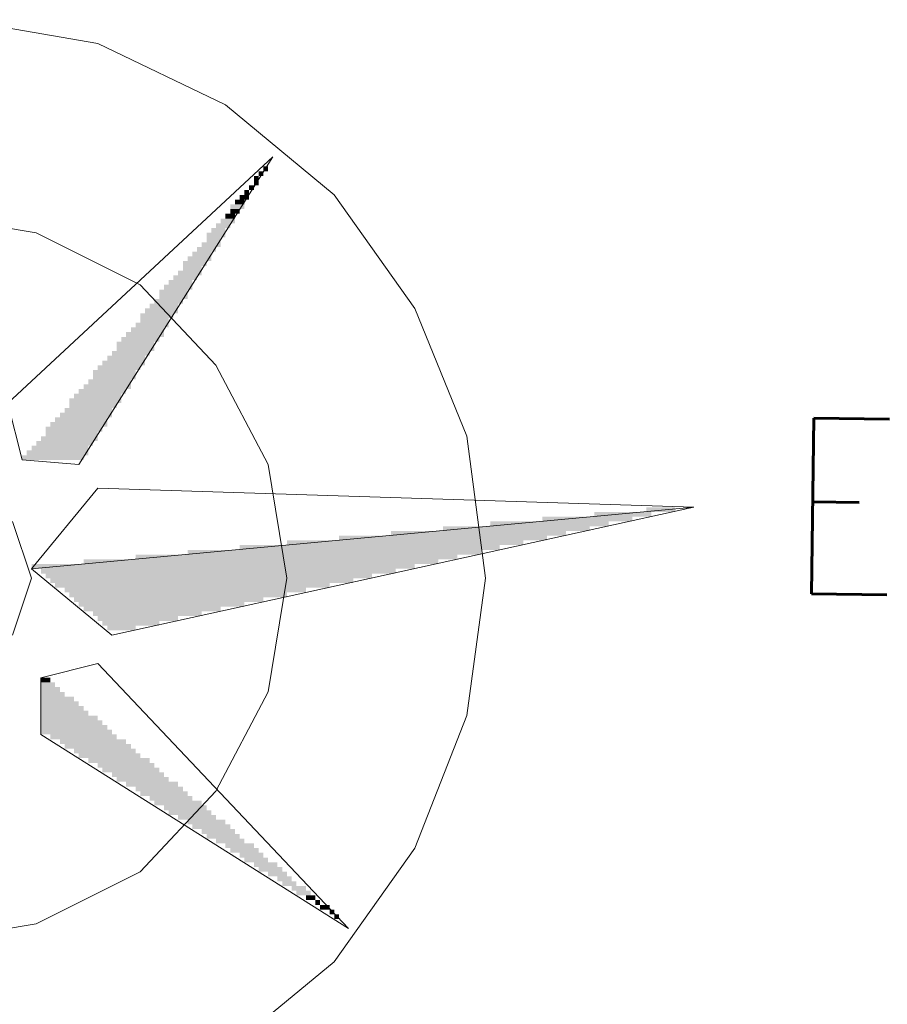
# Model space of a CAD drawing. Header units: millimetres. Extents: x -740 to 33545, y -26688 to 22494.
# Tile 219 of 256: x 12169 to 12246, y 11584 to 11672. Entities that reach past the tile are written whole.
import ezdxf

# ---------------------------------------------------------------- set-up
doc = ezdxf.new("R2010")
doc.units = ezdxf.units.MM
doc.header["$MEASUREMENT"] = 0
doc.layers.add('Nowe_820-G Rysunki Obrazki_Nr_pióra__1', color=252, linetype='Continuous', lineweight=13)
doc.layers.add('Nowe_820-G Rysunki Obrazki_Nr_pióra__23', color=252, linetype='Continuous', lineweight=15)
doc.styles.add('STYL_AUTOMATYCZNY_4', font='txt', dxfattribs={"width": 0.771677})

msp = doc.modelspace()

# ---------------------------------------------------------------- hatches: boundary and pattern name
at = {"layer": 'Nowe_820-G Rysunki Obrazki_Nr_pióra__1', "linetype": 'Continuous', "lineweight": 0}
for points in [[(12190.547, 11658.022), (12190.97, 11658.022), (12190.97, 11658.446), (12190.547, 11658.446)], [(12190.547, 11658.022), (12190.97, 11658.022), (12190.97, 11658.446), (12190.547, 11658.446)], [(12189.7, 11656.752), (12190.124, 11656.752), (12190.124, 11657.599), (12189.7, 11657.599)], [(12189.7, 11656.752), (12190.124, 11656.752), (12190.124, 11657.599), (12189.7, 11657.599)], [(12190.124, 11657.599), (12190.547, 11657.599), (12190.547, 11658.022), (12190.124, 11658.022)], [(12190.124, 11657.599), (12190.547, 11657.599), (12190.547, 11658.022), (12190.124, 11658.022)], [(12189.277, 11656.329), (12189.7, 11656.329), (12189.7, 11656.752), (12189.277, 11656.752)], [(12189.277, 11656.329), (12189.7, 11656.329), (12189.7, 11656.752), (12189.277, 11656.752)], [(12188.43, 11655.482), (12189.277, 11655.482), (12189.277, 11655.906), (12188.43, 11655.906)], [(12188.43, 11655.482), (12189.277, 11655.482), (12189.277, 11655.906), (12188.43, 11655.906)], [(12188.854, 11655.906), (12189.277, 11655.906), (12189.277, 11656.329), (12188.854, 11656.329)], [(12188.854, 11655.906), (12189.277, 11655.906), (12189.277, 11656.329), (12188.854, 11656.329)], [(12187.584, 11654.636), (12188.854, 11654.636), (12188.854, 11655.059), (12187.584, 11655.059)], [(12187.584, 11654.636), (12188.854, 11654.636), (12188.854, 11655.059), (12187.584, 11655.059)], [(12188.007, 11655.059), (12188.854, 11655.059), (12188.854, 11655.482), (12188.007, 11655.482)], [(12188.007, 11655.059), (12188.854, 11655.059), (12188.854, 11655.482), (12188.007, 11655.482)], [(12187.16, 11653.789), (12188.007, 11653.789), (12188.007, 11654.212), (12187.16, 11654.212)], [(12187.16, 11653.789), (12188.007, 11653.789), (12188.007, 11654.212), (12187.16, 11654.212)], [(12187.584, 11654.212), (12188.43, 11654.212), (12188.43, 11654.636), (12187.584, 11654.636)], [(12187.584, 11654.212), (12188.43, 11654.212), (12188.43, 11654.636), (12187.584, 11654.636)], [(12186.314, 11652.942), (12187.584, 11652.942), (12187.584, 11653.366), (12186.314, 11653.366)], [(12186.314, 11652.942), (12187.584, 11652.942), (12187.584, 11653.366), (12186.314, 11653.366)], [(12186.737, 11653.366), (12188.007, 11653.366), (12188.007, 11653.789), (12186.737, 11653.789)], [(12186.737, 11653.366), (12188.007, 11653.366), (12188.007, 11653.789), (12186.737, 11653.789)], [(12185.467, 11652.096), (12187.16, 11652.096), (12187.16, 11652.519), (12185.467, 11652.519)], [(12185.467, 11652.096), (12187.16, 11652.096), (12187.16, 11652.519), (12185.467, 11652.519)], [(12185.89, 11652.519), (12187.16, 11652.519), (12187.16, 11652.942), (12185.89, 11652.942)], [(12185.89, 11652.519), (12187.16, 11652.519), (12187.16, 11652.942), (12185.89, 11652.942)], [(12184.62, 11650.826), (12186.314, 11650.826), (12186.314, 11651.249), (12184.62, 11651.249)], [(12184.62, 11650.826), (12186.314, 11650.826), (12186.314, 11651.249), (12184.62, 11651.249)], [(12185.044, 11651.249), (12186.737, 11651.249), (12186.737, 11651.672), (12185.044, 11651.672)], [(12185.044, 11651.249), (12186.737, 11651.249), (12186.737, 11651.672), (12185.044, 11651.672)], [(12185.467, 11651.672), (12186.737, 11651.672), (12186.737, 11652.096), (12185.467, 11652.096)], [(12185.467, 11651.672), (12186.737, 11651.672), (12186.737, 11652.096), (12185.467, 11652.096)], [(12183.774, 11649.979), (12185.89, 11649.979), (12185.89, 11650.402), (12183.774, 11650.402)], [(12183.774, 11649.979), (12185.89, 11649.979), (12185.89, 11650.402), (12183.774, 11650.402)], [(12184.197, 11650.402), (12185.89, 11650.402), (12185.89, 11650.826), (12184.197, 11650.826)], [(12184.197, 11650.402), (12185.89, 11650.402), (12185.89, 11650.826), (12184.197, 11650.826)], [(12183.35, 11649.556), (12185.467, 11649.556), (12185.467, 11649.979), (12183.35, 11649.979)], [(12183.35, 11649.556), (12185.467, 11649.556), (12185.467, 11649.979), (12183.35, 11649.979)], [(12183.35, 11649.132), (12185.044, 11649.132), (12185.044, 11649.556), (12183.35, 11649.556)], [(12183.35, 11649.132), (12185.044, 11649.132), (12185.044, 11649.556), (12183.35, 11649.556)], [(12182.504, 11648.286), (12184.62, 11648.286), (12184.62, 11648.709), (12182.504, 11648.709)], [(12182.504, 11648.286), (12184.62, 11648.286), (12184.62, 11648.709), (12182.504, 11648.709)], [(12182.927, 11648.709), (12185.044, 11648.709), (12185.044, 11649.132), (12182.927, 11649.132)], [(12182.927, 11648.709), (12185.044, 11648.709), (12185.044, 11649.132), (12182.927, 11649.132)], [(12181.657, 11647.439), (12184.197, 11647.439), (12184.197, 11647.862), (12181.657, 11647.862)], [(12181.657, 11647.439), (12184.197, 11647.439), (12184.197, 11647.862), (12181.657, 11647.862)], [(12182.08, 11647.862), (12184.197, 11647.862), (12184.197, 11648.286), (12182.08, 11648.286)], [(12182.08, 11647.862), (12184.197, 11647.862), (12184.197, 11648.286), (12182.08, 11648.286)], [(12181.234, 11646.592), (12183.774, 11646.592), (12183.774, 11647.439), (12181.234, 11647.439)], [(12181.234, 11646.592), (12183.774, 11646.592), (12183.774, 11647.439), (12181.234, 11647.439)], [(12180.387, 11645.746), (12182.927, 11645.746), (12182.927, 11646.169), (12180.387, 11646.169)], [(12180.387, 11645.746), (12182.927, 11645.746), (12182.927, 11646.169), (12180.387, 11646.169)], [(12180.81, 11646.169), (12183.35, 11646.169), (12183.35, 11646.592), (12180.81, 11646.592)], [(12180.81, 11646.169), (12183.35, 11646.169), (12183.35, 11646.592), (12180.81, 11646.592)], [(12179.54, 11644.899), (12182.504, 11644.899), (12182.504, 11645.322), (12179.54, 11645.322)], [(12179.54, 11644.899), (12182.504, 11644.899), (12182.504, 11645.322), (12179.54, 11645.322)], [(12179.964, 11645.322), (12182.927, 11645.322), (12182.927, 11645.746), (12179.964, 11645.746)], [(12179.964, 11645.322), (12182.927, 11645.322), (12182.927, 11645.746), (12179.964, 11645.746)], [(12179.117, 11644.052), (12182.08, 11644.052), (12182.08, 11644.476), (12179.117, 11644.476)], [(12179.117, 11644.052), (12182.08, 11644.052), (12182.08, 11644.476), (12179.117, 11644.476)], [(12179.54, 11644.476), (12182.08, 11644.476), (12182.08, 11644.899), (12179.54, 11644.899)], [(12179.54, 11644.476), (12182.08, 11644.476), (12182.08, 11644.899), (12179.54, 11644.899)], [(12178.27, 11643.206), (12181.657, 11643.206), (12181.657, 11643.629), (12178.27, 11643.629)], [(12178.27, 11643.206), (12181.657, 11643.206), (12181.657, 11643.629), (12178.27, 11643.629)], [(12178.694, 11643.629), (12181.657, 11643.629), (12181.657, 11644.052), (12178.694, 11644.052)], [(12178.694, 11643.629), (12181.657, 11643.629), (12181.657, 11644.052), (12178.694, 11644.052)], [(12177.424, 11641.936), (12180.81, 11641.936), (12180.81, 11642.782), (12177.424, 11642.782)], [(12177.424, 11641.936), (12180.81, 11641.936), (12180.81, 11642.782), (12177.424, 11642.782)], [(12177.847, 11642.782), (12181.234, 11642.782), (12181.234, 11643.206), (12177.847, 11643.206)], [(12177.847, 11642.782), (12181.234, 11642.782), (12181.234, 11643.206), (12177.847, 11643.206)], [(12177, 11641.512), (12180.387, 11641.512), (12180.387, 11641.936), (12177, 11641.936)], [(12177, 11641.512), (12180.387, 11641.512), (12180.387, 11641.936), (12177, 11641.936)], [(12175.73, 11640.242), (12179.54, 11640.242), (12179.54, 11640.666), (12175.73, 11640.666)], [(12175.73, 11640.242), (12179.54, 11640.242), (12179.54, 11640.666), (12175.73, 11640.666)], [(12176.154, 11640.666), (12179.964, 11640.666), (12179.964, 11641.089), (12176.154, 11641.089)], [(12176.154, 11640.666), (12179.964, 11640.666), (12179.964, 11641.089), (12176.154, 11641.089)], [(12176.577, 11641.089), (12179.964, 11641.089), (12179.964, 11641.512), (12176.577, 11641.512)], [(12176.577, 11641.089), (12179.964, 11641.089), (12179.964, 11641.512), (12176.577, 11641.512)], [(12175.307, 11639.396), (12179.117, 11639.396), (12179.117, 11640.242), (12175.307, 11640.242)], [(12175.307, 11639.396), (12179.117, 11639.396), (12179.117, 11640.242), (12175.307, 11640.242)], [(12174.46, 11638.549), (12178.694, 11638.549), (12178.694, 11638.972), (12174.46, 11638.972)], [(12174.46, 11638.549), (12178.694, 11638.549), (12178.694, 11638.972), (12174.46, 11638.972)], [(12174.884, 11638.972), (12178.694, 11638.972), (12178.694, 11639.396), (12174.884, 11639.396)], [(12174.884, 11638.972), (12178.694, 11638.972), (12178.694, 11639.396), (12174.884, 11639.396)], [(12173.614, 11637.702), (12177.847, 11637.702), (12177.847, 11638.126), (12173.614, 11638.126)], [(12173.614, 11637.702), (12177.847, 11637.702), (12177.847, 11638.126), (12173.614, 11638.126)], [(12174.037, 11638.126), (12178.27, 11638.126), (12178.27, 11638.549), (12174.037, 11638.549)], [(12174.037, 11638.126), (12178.27, 11638.126), (12178.27, 11638.549), (12174.037, 11638.549)], [(12173.19, 11637.279), (12177.847, 11637.279), (12177.847, 11637.702), (12173.19, 11637.702)], [(12173.19, 11637.279), (12177.847, 11637.279), (12177.847, 11637.702), (12173.19, 11637.702)], [(12173.19, 11636.856), (12177.424, 11636.856), (12177.424, 11637.279), (12173.19, 11637.279)], [(12173.19, 11636.856), (12177.424, 11636.856), (12177.424, 11637.279), (12173.19, 11637.279)], [(12172.344, 11636.009), (12177, 11636.009), (12177, 11636.432), (12172.344, 11636.432)], [(12172.344, 11636.009), (12177, 11636.009), (12177, 11636.432), (12172.344, 11636.432)], [(12172.767, 11636.432), (12177, 11636.432), (12177, 11636.856), (12172.767, 11636.856)], [(12172.767, 11636.432), (12177, 11636.432), (12177, 11636.856), (12172.767, 11636.856)], [(12171.497, 11635.162), (12176.577, 11635.162), (12176.577, 11635.586), (12171.497, 11635.586)], [(12171.497, 11635.162), (12176.577, 11635.162), (12176.577, 11635.586), (12171.497, 11635.586)], [(12171.92, 11635.586), (12176.577, 11635.586), (12176.577, 11636.009), (12171.92, 11636.009)], [(12171.92, 11635.586), (12176.577, 11635.586), (12176.577, 11636.009), (12171.92, 11636.009)], [(12171.074, 11634.739), (12176.154, 11634.739), (12176.154, 11635.162), (12171.074, 11635.162)], [(12171.074, 11634.739), (12176.154, 11634.739), (12176.154, 11635.162), (12171.074, 11635.162)], [(12171.074, 11634.316), (12175.73, 11634.316), (12175.73, 11634.739), (12171.074, 11634.739)], [(12171.074, 11634.316), (12175.73, 11634.316), (12175.73, 11634.739), (12171.074, 11634.739)], [(12170.227, 11633.469), (12175.307, 11633.469), (12175.307, 11633.892), (12170.227, 11633.892)], [(12170.227, 11633.469), (12175.307, 11633.469), (12175.307, 11633.892), (12170.227, 11633.892)], [(12170.65, 11633.892), (12175.73, 11633.892), (12175.73, 11634.316), (12170.65, 11634.316)], [(12170.65, 11633.892), (12175.73, 11633.892), (12175.73, 11634.316), (12170.65, 11634.316)], [(12169.38, 11632.622), (12174.884, 11632.622), (12174.884, 11633.046), (12169.38, 11633.046)], [(12169.38, 11632.622), (12174.884, 11632.622), (12174.884, 11633.046), (12169.38, 11633.046)], [(12169.804, 11633.046), (12174.884, 11633.046), (12174.884, 11633.469), (12169.804, 11633.469)], [(12169.804, 11633.046), (12174.884, 11633.046), (12174.884, 11633.469), (12169.804, 11633.469)], [(12168.957, 11632.199), (12174.46, 11632.199), (12174.46, 11632.622), (12168.957, 11632.622)], [(12168.957, 11632.199), (12174.46, 11632.199), (12174.46, 11632.622), (12168.957, 11632.622)], [(12220.18, 11627.119), (12225.26, 11627.119), (12225.26, 11627.542), (12220.18, 11627.542)], [(12220.18, 11627.119), (12225.26, 11627.119), (12225.26, 11627.542), (12220.18, 11627.542)], [(12224.837, 11627.542), (12227.377, 11627.542), (12227.377, 11627.966), (12224.837, 11627.966)], [(12224.837, 11627.542), (12227.377, 11627.542), (12227.377, 11627.966), (12224.837, 11627.966)], [(12210.867, 11626.272), (12221.45, 11626.272), (12221.45, 11626.696), (12210.867, 11626.696)], [(12210.867, 11626.272), (12221.45, 11626.272), (12221.45, 11626.696), (12210.867, 11626.696)], [(12215.524, 11626.696), (12223.567, 11626.696), (12223.567, 11627.119), (12215.524, 11627.119)], [(12215.524, 11626.696), (12223.567, 11626.696), (12223.567, 11627.119), (12215.524, 11627.119)], [(12201.977, 11625.426), (12217.64, 11625.426), (12217.64, 11625.849), (12201.977, 11625.849)], [(12201.977, 11625.426), (12217.64, 11625.426), (12217.64, 11625.849), (12201.977, 11625.849)], [(12206.634, 11625.849), (12219.757, 11625.849), (12219.757, 11626.272), (12206.634, 11626.272)], [(12206.634, 11625.849), (12219.757, 11625.849), (12219.757, 11626.272), (12206.634, 11626.272)], [(12192.664, 11624.579), (12213.83, 11624.579), (12213.83, 11625.002), (12192.664, 11625.002)], [(12192.664, 11624.579), (12213.83, 11624.579), (12213.83, 11625.002), (12192.664, 11625.002)], [(12197.32, 11625.002), (12215.947, 11625.002), (12215.947, 11625.426), (12197.32, 11625.426)], [(12197.32, 11625.002), (12215.947, 11625.002), (12215.947, 11625.426), (12197.32, 11625.426)], [(12183.774, 11623.732), (12210.02, 11623.732), (12210.02, 11624.156), (12183.774, 11624.156)], [(12183.774, 11623.732), (12210.02, 11623.732), (12210.02, 11624.156), (12183.774, 11624.156)], [(12188.43, 11624.156), (12211.714, 11624.156), (12211.714, 11624.579), (12188.43, 11624.579)], [(12188.43, 11624.156), (12211.714, 11624.156), (12211.714, 11624.579), (12188.43, 11624.579)], [(12174.46, 11622.886), (12206.21, 11622.886), (12206.21, 11623.309), (12174.46, 11623.309)], [(12174.46, 11622.886), (12206.21, 11622.886), (12206.21, 11623.309), (12174.46, 11623.309)], [(12179.117, 11623.309), (12207.904, 11623.309), (12207.904, 11623.732), (12179.117, 11623.732)], [(12179.117, 11623.309), (12207.904, 11623.309), (12207.904, 11623.732), (12179.117, 11623.732)], [(12169.804, 11622.886), (12169.804, 11622.462), (12204.094, 11622.462), (12204.094, 11622.886)], [(12169.804, 11622.886), (12169.804, 11622.462), (12204.094, 11622.462), (12204.094, 11622.886)], [(12170.65, 11622.039), (12202.4, 11622.039), (12202.4, 11622.462), (12170.65, 11622.462)], [(12170.65, 11622.039), (12202.4, 11622.039), (12202.4, 11622.462), (12170.65, 11622.462)], [(12171.074, 11621.616), (12200.284, 11621.616), (12200.284, 11622.039), (12171.074, 11622.039)], [(12171.074, 11621.616), (12200.284, 11621.616), (12200.284, 11622.039), (12171.074, 11622.039)], [(12171.497, 11621.192), (12198.59, 11621.192), (12198.59, 11621.616), (12171.497, 11621.616)], [(12171.497, 11621.192), (12198.59, 11621.192), (12198.59, 11621.616), (12171.497, 11621.616)], [(12171.92, 11620.769), (12196.474, 11620.769), (12196.474, 11621.192), (12171.92, 11621.192)], [(12171.92, 11620.769), (12196.474, 11620.769), (12196.474, 11621.192), (12171.92, 11621.192)], [(12172.767, 11620.346), (12194.357, 11620.346), (12194.357, 11620.769), (12172.767, 11620.769)], [(12172.767, 11620.346), (12194.357, 11620.346), (12194.357, 11620.769), (12172.767, 11620.769)], [(12173.19, 11619.922), (12192.664, 11619.922), (12192.664, 11620.346), (12173.19, 11620.346)], [(12173.19, 11619.922), (12192.664, 11619.922), (12192.664, 11620.346), (12173.19, 11620.346)], [(12173.614, 11619.499), (12190.547, 11619.499), (12190.547, 11619.922), (12173.614, 11619.922)], [(12173.614, 11619.499), (12190.547, 11619.499), (12190.547, 11619.922), (12173.614, 11619.922)], [(12174.037, 11619.076), (12188.854, 11619.076), (12188.854, 11619.499), (12174.037, 11619.499)], [(12174.037, 11619.076), (12188.854, 11619.076), (12188.854, 11619.499), (12174.037, 11619.499)], [(12174.46, 11618.652), (12186.737, 11618.652), (12186.737, 11619.076), (12174.46, 11619.076)], [(12174.46, 11618.652), (12186.737, 11618.652), (12186.737, 11619.076), (12174.46, 11619.076)], [(12175.307, 11618.229), (12185.044, 11618.229), (12185.044, 11618.652), (12175.307, 11618.652)], [(12175.307, 11618.229), (12185.044, 11618.229), (12185.044, 11618.652), (12175.307, 11618.652)], [(12175.73, 11617.806), (12182.927, 11617.806), (12182.927, 11618.229), (12175.73, 11618.229)], [(12175.73, 11617.806), (12182.927, 11617.806), (12182.927, 11618.229), (12175.73, 11618.229)], [(12176.154, 11617.382), (12181.234, 11617.382), (12181.234, 11617.806), (12176.154, 11617.806)], [(12176.154, 11617.382), (12181.234, 11617.382), (12181.234, 11617.806), (12176.154, 11617.806)], [(12176.577, 11617.382), (12176.577, 11616.959), (12179.117, 11616.959), (12179.117, 11617.382)], [(12176.577, 11617.382), (12176.577, 11616.959), (12179.117, 11616.959), (12179.117, 11617.382)], [(12171.497, 11612.726), (12170.65, 11612.726), (12170.65, 11612.302), (12171.497, 11612.302)], [(12171.497, 11612.726), (12170.65, 11612.726), (12170.65, 11612.302), (12171.497, 11612.302)], [(12170.65, 11612.302), (12170.65, 11611.879), (12171.92, 11611.879), (12171.92, 11612.302)], [(12170.65, 11612.302), (12170.65, 11611.879), (12171.92, 11611.879), (12171.92, 11612.302)], [(12170.65, 11611.879), (12170.65, 11611.456), (12172.344, 11611.456), (12172.344, 11611.879)], [(12170.65, 11611.879), (12170.65, 11611.456), (12172.344, 11611.456), (12172.344, 11611.879)], [(12170.65, 11611.456), (12170.65, 11611.032), (12172.767, 11611.032), (12172.767, 11611.456)], [(12170.65, 11611.456), (12170.65, 11611.032), (12172.767, 11611.032), (12172.767, 11611.456)], [(12170.65, 11611.032), (12170.65, 11610.609), (12173.614, 11610.609), (12173.614, 11611.032)], [(12170.65, 11611.032), (12170.65, 11610.609), (12173.614, 11610.609), (12173.614, 11611.032)], [(12170.65, 11610.609), (12170.65, 11610.186), (12174.037, 11610.186), (12174.037, 11610.609)], [(12170.65, 11610.609), (12170.65, 11610.186), (12174.037, 11610.186), (12174.037, 11610.609)], [(12170.65, 11610.186), (12170.65, 11609.762), (12174.46, 11609.762), (12174.46, 11610.186)], [(12170.65, 11610.186), (12170.65, 11609.762), (12174.46, 11609.762), (12174.46, 11610.186)], [(12170.65, 11609.762), (12170.65, 11609.339), (12174.884, 11609.339), (12174.884, 11609.762)], [(12170.65, 11609.762), (12170.65, 11609.339), (12174.884, 11609.339), (12174.884, 11609.762)], [(12170.65, 11609.339), (12170.65, 11608.916), (12175.73, 11608.916), (12175.73, 11609.339)], [(12170.65, 11609.339), (12170.65, 11608.916), (12175.73, 11608.916), (12175.73, 11609.339)], [(12170.65, 11608.916), (12170.65, 11608.492), (12176.154, 11608.492), (12176.154, 11608.916)], [(12170.65, 11608.916), (12170.65, 11608.492), (12176.154, 11608.492), (12176.154, 11608.916)], [(12170.65, 11608.492), (12170.65, 11608.069), (12176.577, 11608.069), (12176.577, 11608.492)], [(12170.65, 11608.492), (12170.65, 11608.069), (12176.577, 11608.069), (12176.577, 11608.492)], [(12170.65, 11608.069), (12170.65, 11607.646), (12177, 11607.646), (12177, 11608.069)], [(12170.65, 11608.069), (12170.65, 11607.646), (12177, 11607.646), (12177, 11608.069)], [(12171.497, 11607.222), (12177.424, 11607.222), (12177.424, 11607.646), (12171.497, 11607.646)], [(12171.497, 11607.222), (12177.424, 11607.222), (12177.424, 11607.646), (12171.497, 11607.646)], [(12172.344, 11606.799), (12178.27, 11606.799), (12178.27, 11607.222), (12172.344, 11607.222)], [(12172.344, 11606.799), (12178.27, 11606.799), (12178.27, 11607.222), (12172.344, 11607.222)], [(12172.767, 11606.376), (12178.694, 11606.376), (12178.694, 11606.799), (12172.767, 11606.799)], [(12172.767, 11606.376), (12178.694, 11606.376), (12178.694, 11606.799), (12172.767, 11606.799)], [(12173.614, 11605.952), (12179.117, 11605.952), (12179.117, 11606.376), (12173.614, 11606.376)], [(12173.614, 11605.952), (12179.117, 11605.952), (12179.117, 11606.376), (12173.614, 11606.376)], [(12174.037, 11605.529), (12179.54, 11605.529), (12179.54, 11605.952), (12174.037, 11605.952)], [(12174.037, 11605.529), (12179.54, 11605.529), (12179.54, 11605.952), (12174.037, 11605.952)], [(12174.884, 11605.106), (12180.387, 11605.106), (12180.387, 11605.529), (12174.884, 11605.529)], [(12174.884, 11605.106), (12180.387, 11605.106), (12180.387, 11605.529), (12174.884, 11605.529)], [(12175.73, 11604.682), (12180.81, 11604.682), (12180.81, 11605.106), (12175.73, 11605.106)], [(12175.73, 11604.682), (12180.81, 11604.682), (12180.81, 11605.106), (12175.73, 11605.106)], [(12176.154, 11604.259), (12181.234, 11604.259), (12181.234, 11604.682), (12176.154, 11604.682)], [(12176.154, 11604.259), (12181.234, 11604.259), (12181.234, 11604.682), (12176.154, 11604.682)], [(12177, 11603.836), (12181.657, 11603.836), (12181.657, 11604.259), (12177, 11604.259)], [(12177, 11603.836), (12181.657, 11603.836), (12181.657, 11604.259), (12177, 11604.259)], [(12177.424, 11603.412), (12182.08, 11603.412), (12182.08, 11603.836), (12177.424, 11603.836)], [(12177.424, 11603.412), (12182.08, 11603.412), (12182.08, 11603.836), (12177.424, 11603.836)], [(12178.27, 11602.989), (12182.927, 11602.989), (12182.927, 11603.412), (12178.27, 11603.412)], [(12178.27, 11602.989), (12182.927, 11602.989), (12182.927, 11603.412), (12178.27, 11603.412)], [(12179.117, 11602.566), (12183.35, 11602.566), (12183.35, 11602.989), (12179.117, 11602.989)], [(12179.117, 11602.566), (12183.35, 11602.566), (12183.35, 11602.989), (12179.117, 11602.989)], [(12179.54, 11602.142), (12183.774, 11602.142), (12183.774, 11602.566), (12179.54, 11602.566)], [(12179.54, 11602.142), (12183.774, 11602.142), (12183.774, 11602.566), (12179.54, 11602.566)], [(12180.387, 11601.719), (12184.197, 11601.719), (12184.197, 11602.142), (12180.387, 11602.142)], [(12180.387, 11601.719), (12184.197, 11601.719), (12184.197, 11602.142), (12180.387, 11602.142)], [(12180.81, 11601.296), (12185.044, 11601.296), (12185.044, 11601.719), (12180.81, 11601.719)], [(12180.81, 11601.296), (12185.044, 11601.296), (12185.044, 11601.719), (12180.81, 11601.719)], [(12181.657, 11600.872), (12185.467, 11600.872), (12185.467, 11601.296), (12181.657, 11601.296)], [(12181.657, 11600.872), (12185.467, 11600.872), (12185.467, 11601.296), (12181.657, 11601.296)], [(12182.08, 11600.449), (12185.89, 11600.449), (12185.89, 11600.872), (12182.08, 11600.872)], [(12182.08, 11600.449), (12185.89, 11600.449), (12185.89, 11600.872), (12182.08, 11600.872)], [(12182.927, 11600.026), (12186.314, 11600.026), (12186.314, 11600.449), (12182.927, 11600.449)], [(12182.927, 11600.026), (12186.314, 11600.026), (12186.314, 11600.449), (12182.927, 11600.449)], [(12183.774, 11599.602), (12187.16, 11599.602), (12187.16, 11600.026), (12183.774, 11600.026)], [(12183.774, 11599.602), (12187.16, 11599.602), (12187.16, 11600.026), (12183.774, 11600.026)], [(12184.197, 11599.179), (12187.584, 11599.179), (12187.584, 11599.602), (12184.197, 11599.602)], [(12184.197, 11599.179), (12187.584, 11599.179), (12187.584, 11599.602), (12184.197, 11599.602)], [(12185.044, 11598.756), (12188.007, 11598.756), (12188.007, 11599.179), (12185.044, 11599.179)], [(12185.044, 11598.756), (12188.007, 11598.756), (12188.007, 11599.179), (12185.044, 11599.179)], [(12185.467, 11598.332), (12188.43, 11598.332), (12188.43, 11598.756), (12185.467, 11598.756)], [(12185.467, 11598.332), (12188.43, 11598.332), (12188.43, 11598.756), (12185.467, 11598.756)], [(12186.314, 11597.909), (12188.854, 11597.909), (12188.854, 11598.332), (12186.314, 11598.332)], [(12186.314, 11597.909), (12188.854, 11597.909), (12188.854, 11598.332), (12186.314, 11598.332)], [(12187.16, 11597.486), (12189.7, 11597.486), (12189.7, 11597.909), (12187.16, 11597.909)], [(12187.16, 11597.486), (12189.7, 11597.486), (12189.7, 11597.909), (12187.16, 11597.909)], [(12187.584, 11597.062), (12190.124, 11597.062), (12190.124, 11597.486), (12187.584, 11597.486)], [(12187.584, 11597.062), (12190.124, 11597.062), (12190.124, 11597.486), (12187.584, 11597.486)], [(12188.43, 11596.639), (12190.547, 11596.639), (12190.547, 11597.062), (12188.43, 11597.062)], [(12188.43, 11596.639), (12190.547, 11596.639), (12190.547, 11597.062), (12188.43, 11597.062)], [(12188.854, 11596.216), (12190.97, 11596.216), (12190.97, 11596.639), (12188.854, 11596.639)], [(12188.854, 11596.216), (12190.97, 11596.216), (12190.97, 11596.639), (12188.854, 11596.639)], [(12189.7, 11595.792), (12191.817, 11595.792), (12191.817, 11596.216), (12189.7, 11596.216)], [(12189.7, 11595.792), (12191.817, 11595.792), (12191.817, 11596.216), (12189.7, 11596.216)], [(12190.124, 11595.369), (12192.24, 11595.369), (12192.24, 11595.792), (12190.124, 11595.792)], [(12190.124, 11595.369), (12192.24, 11595.369), (12192.24, 11595.792), (12190.124, 11595.792)], [(12190.97, 11594.946), (12192.664, 11594.946), (12192.664, 11595.369), (12190.97, 11595.369)], [(12190.97, 11594.946), (12192.664, 11594.946), (12192.664, 11595.369), (12190.97, 11595.369)], [(12191.817, 11594.522), (12193.087, 11594.522), (12193.087, 11594.946), (12191.817, 11594.946)], [(12191.817, 11594.522), (12193.087, 11594.522), (12193.087, 11594.946), (12191.817, 11594.946)], [(12192.24, 11594.099), (12193.51, 11594.099), (12193.51, 11594.522), (12192.24, 11594.522)], [(12192.24, 11594.099), (12193.51, 11594.099), (12193.51, 11594.522), (12192.24, 11594.522)], [(12193.087, 11593.676), (12194.357, 11593.676), (12194.357, 11594.099), (12193.087, 11594.099)], [(12193.087, 11593.676), (12194.357, 11593.676), (12194.357, 11594.099), (12193.087, 11594.099)], [(12193.51, 11593.252), (12194.78, 11593.252), (12194.78, 11593.676), (12193.51, 11593.676)], [(12193.51, 11593.252), (12194.78, 11593.252), (12194.78, 11593.676), (12193.51, 11593.676)], [(12194.357, 11592.829), (12195.204, 11592.829), (12195.204, 11593.252), (12194.357, 11593.252)], [(12194.357, 11592.829), (12195.204, 11592.829), (12195.204, 11593.252), (12194.357, 11593.252)], [(12195.204, 11592.406), (12195.627, 11592.406), (12195.627, 11592.829), (12195.204, 11592.829)], [(12195.204, 11592.406), (12195.627, 11592.406), (12195.627, 11592.829), (12195.204, 11592.829)], [(12195.627, 11591.982), (12196.474, 11591.982), (12196.474, 11592.406), (12195.627, 11592.406)], [(12195.627, 11591.982), (12196.474, 11591.982), (12196.474, 11592.406), (12195.627, 11592.406)], [(12196.474, 11591.559), (12196.897, 11591.559), (12196.897, 11591.982), (12196.474, 11591.982)], [(12196.474, 11591.559), (12196.897, 11591.559), (12196.897, 11591.982), (12196.474, 11591.982)], [(12196.897, 11591.559), (12196.897, 11591.136), (12197.32, 11591.136), (12197.32, 11591.559)], [(12196.897, 11591.559), (12196.897, 11591.136), (12197.32, 11591.136), (12197.32, 11591.559)]]:
    msp.add_hatch(color=256, dxfattribs=at).paths.add_polyline_path(points)

# ---------------------------------------------------------------- linework, layer by layer
at = {"layer": 'Nowe_820-G Rysunki Obrazki_Nr_pióra__23', "linetype": 'Continuous', "lineweight": 15}
for points in [[(12175.73, 11669.452), (12163.454, 11671.569)], [(12175.73, 11669.452), (12163.454, 11671.569)], [(12187.16, 11663.949), (12175.73, 11669.452)], [(12187.16, 11663.949), (12175.73, 11669.452)], [(12196.897, 11655.906), (12187.16, 11663.949)], [(12196.897, 11655.906), (12187.16, 11663.949)], [(12167.687, 11637.279), (12191.394, 11659.292)], [(12191.394, 11659.292), (12167.687, 11637.279)], [(12191.394, 11659.292), (12174.037, 11631.776)], [(12174.037, 11631.776), (12191.394, 11659.292)], [(12204.094, 11645.746), (12196.897, 11655.906)], [(12204.094, 11645.746), (12196.897, 11655.906)], [(12170.227, 11652.519), (12160.067, 11654.212)], [(12170.227, 11652.519), (12160.067, 11654.212)], [(12179.54, 11647.862), (12170.227, 11652.519)], [(12179.54, 11647.862), (12170.227, 11652.519)], [(12186.314, 11640.666), (12179.54, 11647.862)], [(12186.314, 11640.666), (12179.54, 11647.862)], [(12208.75, 11634.316), (12204.094, 11645.746)], [(12208.75, 11634.316), (12204.094, 11645.746)], [(12190.97, 11631.776), (12186.314, 11640.666)], [(12190.97, 11631.776), (12186.314, 11640.666)], [(12168.957, 11632.199), (12167.687, 11637.279)], [(12167.687, 11637.279), (12168.957, 11632.199)], [(12210.444, 11621.616), (12208.75, 11634.316)], [(12210.444, 11621.616), (12208.75, 11634.316)], [(12174.037, 11631.776), (12168.957, 11632.199)], [(12168.957, 11632.199), (12174.037, 11631.776)], [(12192.664, 11621.616), (12190.97, 11631.776)], [(12192.664, 11621.616), (12190.97, 11631.776)], [(12175.73, 11629.659), (12169.804, 11622.462)], [(12175.73, 11629.659), (12169.804, 11622.462)], [(12229.07, 11627.966), (12175.73, 11629.659)], [(12229.07, 11627.966), (12175.73, 11629.659)], [(12169.804, 11622.462), (12229.07, 11627.966)], [(12169.804, 11622.462), (12229.07, 11627.966)], [(12229.07, 11627.966), (12177, 11616.536)], [(12177, 11616.536), (12229.07, 11627.966)], [(12169.804, 11621.616), (12168.11, 11626.696)], [(12169.804, 11621.616), (12168.11, 11626.696)], [(12177, 11616.536), (12169.804, 11622.462)], [(12169.804, 11622.462), (12177, 11616.536)], [(12168.11, 11616.536), (12169.804, 11621.616)], [(12168.11, 11616.536), (12169.804, 11621.616)], [(12190.97, 11611.456), (12192.664, 11621.616)], [(12190.97, 11611.456), (12192.664, 11621.616)], [(12208.75, 11609.339), (12210.444, 11621.616)], [(12208.75, 11609.339), (12210.444, 11621.616)], [(12170.65, 11612.726), (12175.73, 11613.996)], [(12175.73, 11613.996), (12170.65, 11612.726)], [(12175.73, 11613.996), (12198.167, 11590.289)], [(12198.167, 11590.289), (12175.73, 11613.996)], [(12170.65, 11607.646), (12170.65, 11612.726)], [(12170.65, 11612.726), (12170.65, 11607.646)], [(12186.314, 11602.566), (12190.97, 11611.456)], [(12186.314, 11602.566), (12190.97, 11611.456)], [(12204.094, 11597.486), (12208.75, 11609.339)], [(12204.094, 11597.486), (12208.75, 11609.339)], [(12198.167, 11590.289), (12170.65, 11607.646)], [(12170.65, 11607.646), (12198.167, 11590.289)], [(12179.54, 11595.369), (12186.314, 11602.566)], [(12179.54, 11595.369), (12186.314, 11602.566)], [(12196.897, 11587.326), (12204.094, 11597.486)], [(12196.897, 11587.326), (12204.094, 11597.486)], [(12170.227, 11590.712), (12179.54, 11595.369)], [(12170.227, 11590.712), (12179.54, 11595.369)], [(12160.067, 11589.019), (12170.227, 11590.712)], [(12160.067, 11589.019), (12170.227, 11590.712)], [(12187.16, 11579.282), (12196.897, 11587.326)], [(12187.16, 11579.282), (12196.897, 11587.326)]]:
    msp.add_lwpolyline(points, dxfattribs=at)

# ---------------------------------------------------------------- texts
at = {"layer": 'Nowe_820-G Rysunki Obrazki_Nr_pióra__1', "linetype": 'Continuous', "lineweight": 13, "insert": (12237.536, 11620.266), "char_height": 15.69846, "attachment_point": 7, "rotation": 359.22779, "style": 'STYL_AUTOMATYCZNY_4'}
msp.add_mtext('\\A1;{\\pql;\\fRomanS|b0|i0|c0|p0;\\W0.771677;E}', dxfattribs=at)

doc.saveas('drawing.dxf')
